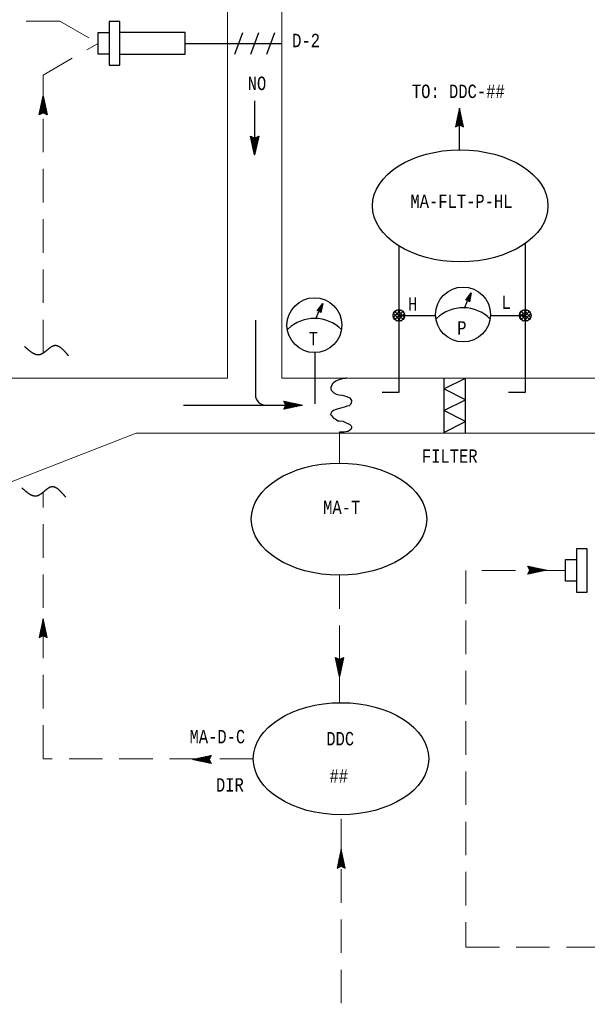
# Model space of a CAD drawing. Header units: inches. Extents: x 3.2 to 32.1, y 0.4 to 18.7.
# Tile 3 of 6: x 10.1 to 14.4, y 6.8 to 14.1. Entities that reach past the tile are written whole.
import ezdxf
from ezdxf.enums import TextEntityAlignment as Align

# ---------------------------------------------------------------- set-up
doc = ezdxf.new("R2010")
doc.units = ezdxf.units.IN
doc.header["$MEASUREMENT"] = 0
doc.linetypes.add('HIDDEN', pattern=[0.375, 0.25, -0.125])
for name, color, linetype, lineweight in [('M-ANNO-SYMB', 6, 'Continuous', 30), ('M-ANNO-TEXT', 2, 'Continuous', 30), ('M-DIAG-GRPH', 6, 'Continuous', 13)]:
    doc.layers.add(name, color=color, linetype=linetype, lineweight=lineweight)
doc.styles.add('CONTROLTXT', font='monotxt.shx')

msp = doc.modelspace()

# ---------------------------------------------------------------- linework, layer by layer
at = {"layer": 'M-ANNO-SYMB', "linetype": 'Continuous'}
for p, q in [((10.7952, 14.1134), (10.7952, 13.7893)), ((10.8762, 14.1134), (10.7952, 14.1134)), ((10.8762, 13.7893), (10.8762, 14.1134)), ((11.7341, 13.8697), (11.7939, 14.033)), ((11.8539, 13.8697), (11.9137, 14.033)), ((11.9737, 13.8697), (12.0332, 14.033)), ((10.7141, 13.8703), (10.7141, 14.0324)), ((10.7141, 14.0324), (10.7952, 14.0324)), ((11.6791, 13.9512), (12.0842, 13.9512)), ((10.7952, 13.8703), (10.7141, 13.8703)), ((10.7952, 13.7893), (10.8762, 13.7893)), ((10.2739, 13.4176), (10.3039, 13.5576)), ((10.3119, 13.52), (10.2914, 13.4995)), ((10.31, 13.5287), (10.2944, 13.513)), ((10.3169, 13.4969), (10.2955, 13.5184)), ((10.3083, 13.5375), (10.2973, 13.5265)), ((10.314, 13.5104), (10.2974, 13.5271)), ((10.3111, 13.5239), (10.2993, 13.5358)), ((10.3064, 13.5463), (10.3001, 13.54)), ((10.3083, 13.5374), (10.3011, 13.5445)), ((10.3045, 13.555), (10.303, 13.5535)), ((10.3054, 13.5509), (10.303, 13.5533)), ((10.3039, 13.5576), (10.3339, 13.4176)), ((11.8818, 13.5237), (11.8818, 13.1186)), ((10.3231, 13.4676), (10.2741, 13.4185)), ((10.3213, 13.4764), (10.277, 13.432)), ((10.3194, 13.4851), (10.2799, 13.4455)), ((10.2989, 13.4301), (10.2805, 13.4485)), ((10.31, 13.4296), (10.2824, 13.4572)), ((10.3175, 13.4939), (10.2828, 13.459)), ((10.3313, 13.419), (10.2843, 13.4659)), ((10.3156, 13.5025), (10.2856, 13.4725)), ((10.3314, 13.4293), (10.2861, 13.4746)), ((10.3285, 13.4429), (10.288, 13.4834)), ((10.3138, 13.5112), (10.2885, 13.486)), ((10.3256, 13.4564), (10.2899, 13.4921)), ((10.3226, 13.4699), (10.2918, 13.5009)), ((10.3198, 13.4834), (10.2936, 13.5096)), ((10.325, 13.4589), (10.2938, 13.4275)), ((10.3269, 13.4501), (10.3075, 13.4307)), ((13.41, 13.4688), (13.38, 13.3288)), ((13.4028, 13.4351), (13.4146, 13.447)), ((13.4056, 13.4486), (13.4128, 13.4557)), ((13.4056, 13.4487), (13.4166, 13.4377)), ((13.4075, 13.4575), (13.4138, 13.4512)), ((13.4085, 13.4621), (13.4109, 13.4645)), ((13.4094, 13.4662), (13.4109, 13.4647)), ((13.44, 13.3288), (13.41, 13.4688)), ((10.3039, 13.4326), (10.2739, 13.4176)), ((10.2776, 13.4195), (10.2749, 13.4222)), ((10.2848, 13.423), (10.2768, 13.431)), ((10.2918, 13.4266), (10.2786, 13.4397)), ((10.3339, 13.4176), (10.3039, 13.4326)), ((10.3288, 13.4414), (10.3146, 13.4272)), ((10.3306, 13.4326), (10.3218, 13.4237)), ((10.3325, 13.4238), (10.3288, 13.4201)), ((13.3825, 13.3406), (13.4278, 13.3858)), ((13.3826, 13.3302), (13.4296, 13.3771)), ((13.3854, 13.3541), (13.4259, 13.3946)), ((13.3883, 13.3676), (13.424, 13.4033)), ((13.3908, 13.3788), (13.4398, 13.3297)), ((13.3913, 13.3811), (13.4221, 13.4121)), ((13.3926, 13.3876), (13.4369, 13.3432)), ((13.3941, 13.3946), (13.4203, 13.4208)), ((13.3945, 13.3963), (13.434, 13.3567)), ((13.3964, 13.4051), (13.4311, 13.3702)), ((13.397, 13.4081), (13.4184, 13.4296)), ((13.3983, 13.4137), (13.4283, 13.3837)), ((13.3999, 13.4216), (13.4165, 13.4383)), ((13.4001, 13.4225), (13.4254, 13.3972)), ((13.402, 13.4312), (13.4225, 13.4107)), ((13.4039, 13.44), (13.4195, 13.4242)), ((13.38, 13.3288), (13.41, 13.3438)), ((13.3814, 13.3351), (13.3851, 13.3313)), ((13.3833, 13.3438), (13.3921, 13.3349)), ((13.3851, 13.3526), (13.3993, 13.3384)), ((13.387, 13.3613), (13.4064, 13.3419)), ((13.3889, 13.3701), (13.4201, 13.3387)), ((13.4039, 13.3408), (13.4315, 13.3684)), ((13.41, 13.3438), (13.44, 13.3288)), ((13.415, 13.3413), (13.4334, 13.3597)), ((13.4221, 13.3378), (13.4353, 13.3509)), ((13.4291, 13.3342), (13.4371, 13.3422)), ((13.4363, 13.3307), (13.439, 13.3334)), ((11.8818, 13.1186), (11.8518, 13.2586)), ((11.8518, 13.2586), (11.8818, 13.2436)), ((11.8532, 13.2524), (11.8569, 13.2561)), ((11.8543, 13.2469), (11.8995, 13.2016)), ((11.8544, 13.2573), (11.9014, 13.2104)), ((11.855, 13.2436), (11.8639, 13.2525)), ((11.8569, 13.2349), (11.871, 13.249)), ((11.8572, 13.2334), (11.8977, 13.1929)), ((11.8588, 13.2261), (11.8782, 13.2455)), ((11.8607, 13.2174), (11.8919, 13.2488)), ((11.8625, 13.2086), (11.9115, 13.2578)), ((11.8644, 13.1999), (11.9087, 13.2442)), ((11.8663, 13.1911), (11.9058, 13.2307)), ((11.8757, 13.2466), (11.9033, 13.219)), ((11.9118, 13.2586), (11.8818, 13.1186)), ((11.8818, 13.2436), (11.9118, 13.2586)), ((11.8868, 13.2461), (11.9052, 13.2277)), ((11.8939, 13.2496), (11.907, 13.2365)), ((11.9009, 13.2533), (11.9089, 13.2453)), ((11.908, 13.2568), (11.9108, 13.254)), ((11.86, 13.2199), (11.8958, 13.1841)), ((11.863, 13.2064), (11.8939, 13.1754)), ((11.8659, 13.1929), (11.892, 13.1666)), ((11.8682, 13.1824), (11.9029, 13.2172)), ((11.8688, 13.1794), (11.8902, 13.1579)), ((11.87, 13.1737), (11.9, 13.2037)), ((11.8717, 13.1659), (11.8883, 13.1491)), ((11.8719, 13.165), (11.8972, 13.1902)), ((11.8738, 13.1562), (11.8943, 13.1767)), ((11.8745, 13.1524), (11.8864, 13.1405)), ((11.8757, 13.1475), (11.8913, 13.1632)), ((11.8774, 13.1387), (11.8884, 13.1497)), ((11.8774, 13.1388), (11.8845, 13.1317)), ((11.8793, 13.13), (11.8855, 13.1362)), ((11.8803, 13.1253), (11.8827, 13.123)), ((11.8812, 13.1212), (11.8827, 13.1227)), ((13.4575, 12.0349), (13.4986, 12.0908)), ((13.4901, 12.0515), (13.4617, 12.0406)), ((13.491, 12.0557), (13.4657, 12.046)), ((13.4759, 12.033), (13.4691, 12.0507)), ((13.4919, 12.0599), (13.4696, 12.0514)), ((13.4832, 12.0241), (13.4717, 12.0542)), ((13.4928, 12.0641), (13.4736, 12.0568)), ((13.4853, 12.0287), (13.4742, 12.0577)), ((13.4867, 12.0352), (13.4768, 12.0612)), ((13.4937, 12.0684), (13.4775, 12.0622)), ((13.4881, 12.0418), (13.4794, 12.0646)), ((13.4946, 12.0726), (13.4815, 12.0676)), ((13.4894, 12.0483), (13.4819, 12.0681)), ((13.4986, 12.0908), (13.484, 12.023)), ((13.4908, 12.0549), (13.4845, 12.0716)), ((13.4955, 12.0768), (13.4855, 12.073)), ((13.4922, 12.0614), (13.4871, 12.0751)), ((13.4965, 12.0811), (13.4894, 12.0784)), ((13.4937, 12.0679), (13.4896, 12.0786)), ((13.4951, 12.0745), (13.4922, 12.0821)), ((12.3484, 11.9554), (12.3894, 12.0114)), ((12.3819, 11.9762), (12.3566, 11.9666)), ((12.3828, 11.9805), (12.3605, 11.972)), ((12.3837, 11.9847), (12.3645, 11.9774)), ((12.3761, 11.9492), (12.3651, 11.9782)), ((12.3775, 11.9558), (12.3677, 11.9817)), ((12.3846, 11.9889), (12.3684, 11.9828)), ((12.3789, 11.9623), (12.3702, 11.9852)), ((12.3855, 11.9932), (12.3724, 11.9882)), ((12.3803, 11.9689), (12.3728, 11.9887)), ((12.3894, 12.0114), (12.3749, 11.9435)), ((12.3817, 11.9754), (12.3754, 11.9922)), ((12.3864, 11.9974), (12.3764, 11.9935)), ((12.3831, 11.9819), (12.3779, 11.9957)), ((12.3874, 12.0016), (12.3803, 11.9989)), ((12.3845, 11.9885), (12.3805, 11.9992)), ((12.3859, 11.995), (12.383, 12.0026)), ((13.4738, 12.0356), (13.4575, 12.0349)), ((13.4892, 12.0472), (13.4578, 12.0352)), ((13.4634, 12.0351), (13.4614, 12.0402)), ((13.4672, 12.0353), (13.464, 12.0437)), ((13.471, 12.0355), (13.4666, 12.0472)), ((13.4883, 12.043), (13.4683, 12.0353)), ((13.484, 12.023), (13.4738, 12.0356)), ((13.4874, 12.0387), (13.475, 12.034)), ((13.4865, 12.0345), (13.4774, 12.0311)), ((13.4856, 12.0303), (13.4799, 12.0281)), ((13.4847, 12.026), (13.4823, 12.0251)), ((12.3646, 11.9561), (12.3484, 11.9554)), ((12.3801, 11.9678), (12.3487, 11.9558)), ((12.3543, 11.9557), (12.3523, 11.9608)), ((12.381, 11.972), (12.3526, 11.9612)), ((12.3581, 11.9559), (12.3549, 11.9643)), ((12.3619, 11.956), (12.3574, 11.9678)), ((12.3792, 11.9635), (12.3591, 11.9559)), ((12.3667, 11.9536), (12.36, 11.9713)), ((12.374, 11.9447), (12.3625, 11.9747)), ((12.3749, 11.9435), (12.3646, 11.9561)), ((12.3783, 11.9593), (12.3658, 11.9546)), ((12.3773, 11.955), (12.3683, 11.9516)), ((12.3764, 11.9508), (12.3708, 11.9486)), ((12.3755, 11.9466), (12.3731, 11.9457)), ((12.9165, 11.9346), (12.9447, 11.9624)), ((12.9168, 11.9074), (12.9722, 11.9624)), ((12.9168, 11.9346), (12.9719, 11.8795)), ((12.9168, 11.9074), (12.9444, 11.8795)), ((12.9275, 11.8902), (12.989, 11.952)), ((12.9275, 11.9517), (12.989, 11.8902)), ((12.9444, 11.9624), (12.9994, 11.907)), ((12.9444, 11.8795), (12.9994, 11.9349)), ((12.9716, 11.9624), (12.9997, 11.9346)), ((12.9716, 11.8795), (12.9994, 11.9074)), ((13.8592, 11.9346), (13.8873, 11.9624)), ((13.8595, 11.9074), (13.9149, 11.9624)), ((13.8595, 11.9346), (13.9145, 11.8795)), ((13.8595, 11.9074), (13.887, 11.8795)), ((13.8702, 11.8902), (13.9317, 11.952)), ((13.8702, 11.9517), (13.9317, 11.8902)), ((13.887, 11.9624), (13.942, 11.907)), ((13.887, 11.8795), (13.942, 11.9349)), ((13.9142, 11.9624), (13.9424, 11.9346)), ((13.9142, 11.8795), (13.942, 11.9074)), ((11.8873, 11.8864), (11.8873, 11.3308)), ((12.3298, 11.6444), (12.3298, 11.2608)), ((13.4562, 11.0487), (13.4562, 11.4538)), ((11.3509, 11.2512), (12.2395, 11.2512)), ((12.0995, 11.2812), (12.2395, 11.2512)), ((12.1145, 11.2512), (12.0995, 11.2812)), ((12.2395, 11.2512), (12.0995, 11.2212)), ((12.0995, 11.2212), (12.1145, 11.2512)), ((12.1495, 11.232), (12.1004, 11.281)), ((12.1009, 11.2239), (12.1478, 11.2709)), ((12.1014, 11.2775), (12.1041, 11.2802)), ((12.1049, 11.2704), (12.1129, 11.2784)), ((12.1085, 11.2634), (12.1216, 11.2765)), ((12.1408, 11.2301), (12.1094, 11.2614)), ((12.1112, 11.2237), (12.1565, 11.269)), ((12.1115, 11.2451), (12.1391, 11.2727)), ((12.112, 11.2562), (12.1304, 11.2746)), ((12.132, 11.2282), (12.1126, 11.2476)), ((12.1583, 11.2339), (12.1139, 11.2781)), ((12.1247, 11.2266), (12.1653, 11.2671)), ((12.167, 11.2357), (12.1274, 11.2752)), ((12.1383, 11.2295), (12.174, 11.2652)), ((12.1758, 11.2376), (12.1409, 11.2724)), ((12.1518, 11.2325), (12.1828, 11.2634)), ((12.1844, 11.2395), (12.1544, 11.2695)), ((12.1653, 11.2354), (12.1915, 11.2615)), ((12.1931, 11.2414), (12.1679, 11.2666)), ((12.1788, 11.2382), (12.2003, 11.2596)), ((12.2019, 11.2432), (12.1814, 11.2637)), ((12.1923, 11.2411), (12.209, 11.2577)), ((12.2106, 11.2451), (12.1949, 11.2607)), ((12.2058, 11.244), (12.2176, 11.2559)), ((12.2194, 11.2469), (12.2084, 11.2579)), ((12.2193, 11.2469), (12.2264, 11.254)), ((12.2282, 11.2487), (12.2219, 11.255)), ((12.2328, 11.2497), (12.2352, 11.2521)), ((12.2369, 11.2506), (12.2354, 11.2521)), ((12.1057, 11.2226), (12.102, 11.2264)), ((12.1145, 11.2245), (12.1056, 11.2334)), ((12.1232, 11.2264), (12.1091, 11.2405)), ((14.3641, 10.1807), (14.2831, 10.1807)), ((14.2831, 10.1807), (14.2831, 9.8566)), ((14.3641, 9.8566), (14.3641, 10.1807)), ((14.2021, 9.9376), (14.2021, 10.0997)), ((14.2021, 10.0997), (14.2831, 10.0997)), ((14.2831, 9.9376), (14.2021, 9.9376)), ((14.2831, 9.8566), (14.3641, 9.8566)), ((10.3036, 9.6574), (10.2736, 9.5173)), ((10.2934, 9.6101), (10.3101, 9.6269)), ((10.2963, 9.6236), (10.3082, 9.6355)), ((10.2974, 9.6285), (10.3131, 9.6127)), ((10.2992, 9.6371), (10.3063, 9.6442)), ((10.2992, 9.6372), (10.3102, 9.6262)), ((10.3011, 9.646), (10.3073, 9.6397)), ((10.3021, 9.6506), (10.3045, 9.653)), ((10.303, 9.6547), (10.3045, 9.6532)), ((10.3336, 9.5173), (10.3036, 9.6574)), ((10.2761, 9.5291), (10.3213, 9.5743)), ((10.2762, 9.5187), (10.3232, 9.5656)), ((10.2789, 9.5426), (10.3195, 9.5831)), ((10.2818, 9.5561), (10.3176, 9.5918)), ((10.2824, 9.5586), (10.3137, 9.5272)), ((10.2843, 9.5673), (10.3333, 9.5182)), ((10.2848, 9.5696), (10.3157, 9.6006)), ((10.2862, 9.5761), (10.3305, 9.5317)), ((10.2877, 9.5831), (10.3138, 9.6093)), ((10.2881, 9.5848), (10.3276, 9.5452)), ((10.2899, 9.5936), (10.3247, 9.5587)), ((10.2906, 9.5966), (10.312, 9.6181)), ((10.2918, 9.6022), (10.3218, 9.5722)), ((10.2937, 9.611), (10.319, 9.5857)), ((10.2956, 9.6197), (10.3161, 9.5992)), ((10.2974, 9.5293), (10.3251, 9.557)), ((10.2736, 9.5173), (10.3036, 9.5323)), ((10.2749, 9.5236), (10.2787, 9.5198)), ((10.2768, 9.5323), (10.2857, 9.5234)), ((10.2787, 9.5411), (10.2928, 9.5269)), ((10.2806, 9.5498), (10.3, 9.5305)), ((10.3036, 9.5323), (10.3336, 9.5173)), ((10.3086, 9.5298), (10.327, 9.5482)), ((10.3157, 9.5263), (10.3288, 9.5395)), ((10.3227, 9.5227), (10.3307, 9.5307)), ((10.3298, 9.5192), (10.3326, 9.5219)), ((12.5145, 9.2279), (12.4845, 9.368)), ((12.4845, 9.368), (12.5145, 9.353)), ((12.4859, 9.3617), (12.4896, 9.3655)), ((12.487, 9.3562), (12.5323, 9.311)), ((12.4871, 9.3666), (12.5341, 9.3197)), ((12.4877, 9.353), (12.4966, 9.3619)), ((12.4896, 9.3442), (12.5037, 9.3584)), ((12.4899, 9.3427), (12.5304, 9.3022)), ((12.4915, 9.3355), (12.5109, 9.3549)), ((12.4934, 9.3267), (12.5246, 9.3581)), ((12.4952, 9.318), (12.5443, 9.3671)), ((12.4971, 9.3092), (12.5414, 9.3536)), ((12.499, 9.3005), (12.5385, 9.3401)), ((12.5084, 9.356), (12.536, 9.3283)), ((12.5445, 9.368), (12.5145, 9.2279)), ((12.5145, 9.353), (12.5445, 9.368)), ((12.5195, 9.3555), (12.5379, 9.3371)), ((12.5266, 9.359), (12.5398, 9.3459)), ((12.5336, 9.3626), (12.5416, 9.3546)), ((12.5408, 9.3661), (12.5435, 9.3634)), ((12.4927, 9.3292), (12.5285, 9.2935)), ((12.4957, 9.3157), (12.5266, 9.2847)), ((12.4986, 9.3022), (12.5248, 9.276)), ((12.5009, 9.2917), (12.5356, 9.3266)), ((12.5015, 9.2887), (12.5229, 9.2672)), ((12.5027, 9.2831), (12.5328, 9.3131)), ((12.5044, 9.2752), (12.521, 9.2585)), ((12.5046, 9.2743), (12.5299, 9.2996)), ((12.5065, 9.2656), (12.527, 9.2861)), ((12.5072, 9.2617), (12.5191, 9.2498)), ((12.5084, 9.2568), (12.524, 9.2726)), ((12.5101, 9.2481), (12.5211, 9.2591)), ((12.5101, 9.2482), (12.5172, 9.2411)), ((12.512, 9.2393), (12.5182, 9.2456)), ((12.513, 9.2347), (12.5154, 9.2323)), ((12.5139, 9.2306), (12.5154, 9.2321)), ((11.4171, 8.6081), (11.5572, 8.6381)), ((11.5572, 8.5781), (11.4171, 8.6081)), ((11.4198, 8.6088), (11.4213, 8.6073)), ((11.4239, 8.6096), (11.4215, 8.6073)), ((11.4285, 8.6106), (11.4348, 8.6044)), ((11.4374, 8.6125), (11.4303, 8.6054)), ((11.4373, 8.6125), (11.4483, 8.6015)), ((11.4509, 8.6154), (11.439, 8.6035)), ((11.446, 8.6143), (11.4618, 8.5986)), ((11.4644, 8.6183), (11.4477, 8.6016)), ((11.4548, 8.6161), (11.4753, 8.5956)), ((11.4779, 8.6211), (11.4564, 8.5998)), ((11.4635, 8.618), (11.4888, 8.5928)), ((11.4914, 8.624), (11.4652, 8.5979)), ((11.4723, 8.6199), (11.5023, 8.5899)), ((11.5049, 8.6269), (11.4739, 8.596)), ((11.4809, 8.6218), (11.5158, 8.587)), ((11.5184, 8.6299), (11.4827, 8.5941)), ((11.4897, 8.6236), (11.5293, 8.5841)), ((11.5319, 8.6328), (11.4914, 8.5923)), ((11.4984, 8.6255), (11.5428, 8.5813)), ((11.5454, 8.6356), (11.5002, 8.5904)), ((11.5072, 8.6274), (11.5563, 8.5784)), ((11.5558, 8.6355), (11.5089, 8.5885)), ((11.5159, 8.6293), (11.5473, 8.598)), ((11.5452, 8.6143), (11.5175, 8.5866)), ((11.5247, 8.6311), (11.5441, 8.6118)), ((11.5447, 8.6031), (11.5263, 8.5848)), ((11.5334, 8.633), (11.5476, 8.6189)), ((11.5482, 8.596), (11.5351, 8.5829)), ((11.5572, 8.6381), (11.5422, 8.6081)), ((11.5422, 8.6349), (11.5511, 8.626)), ((11.5422, 8.6081), (11.5572, 8.5781)), ((11.5509, 8.6368), (11.5547, 8.633)), ((11.5518, 8.589), (11.5438, 8.581)), ((11.5553, 8.5819), (11.5526, 8.5791)), ((12.5264, 7.9363), (12.4964, 7.7963)), ((12.5565, 7.7963), (12.5264, 7.9363)), ((12.5018, 7.8216), (12.5423, 7.8621)), ((12.5047, 7.8351), (12.5404, 7.8708)), ((12.5077, 7.8486), (12.5386, 7.8796)), ((12.5106, 7.8621), (12.5367, 7.8883)), ((12.5109, 7.8638), (12.5505, 7.8242)), ((12.5128, 7.8726), (12.5476, 7.8377)), ((12.5134, 7.8756), (12.5348, 7.8971)), ((12.5147, 7.8812), (12.5447, 7.8512)), ((12.5163, 7.8891), (12.5329, 7.9058)), ((12.5166, 7.89), (12.5418, 7.8647)), ((12.5184, 7.8987), (12.5389, 7.8782)), ((12.5192, 7.9026), (12.5311, 7.9145)), ((12.5203, 7.9075), (12.5359, 7.8917)), ((12.5221, 7.9161), (12.5292, 7.9232)), ((12.5221, 7.9162), (12.5331, 7.9052)), ((12.5239, 7.925), (12.5302, 7.9187)), ((12.5249, 7.9296), (12.5273, 7.932)), ((12.5258, 7.9337), (12.5273, 7.9322)), ((12.4964, 7.7963), (12.5264, 7.8113)), ((12.4978, 7.8026), (12.5016, 7.7988)), ((12.4989, 7.8081), (12.5442, 7.8533)), ((12.4991, 7.7977), (12.5461, 7.8446)), ((12.4997, 7.8113), (12.5086, 7.8024)), ((12.5016, 7.8201), (12.5157, 7.8059)), ((12.5034, 7.8288), (12.5228, 7.8094)), ((12.5053, 7.8376), (12.5366, 7.8062)), ((12.5072, 7.8463), (12.5562, 7.7972)), ((12.5091, 7.8551), (12.5533, 7.8107)), ((12.5203, 7.8083), (12.5479, 7.8359)), ((12.5264, 7.8113), (12.5565, 7.7963)), ((12.5314, 7.8088), (12.5498, 7.8272)), ((12.5386, 7.8053), (12.5517, 7.8184)), ((12.5456, 7.8017), (12.5536, 7.8097)), ((12.5527, 7.7982), (12.5555, 7.8009))]:
    msp.add_line(p, q, dxfattribs=at)
at = {"layer": 'M-ANNO-SYMB', "color": 6, "linetype": 'Continuous'}
for p, q in [((11.3623, 13.9513), (11.6792, 13.9513)), ((12.958, 11.921), (13.2324, 11.921)), ((13.6417, 11.921), (13.9006, 11.921))]:
    msp.add_line(p, q, dxfattribs=at)
at = {"layer": 'M-ANNO-SYMB'}
for p, q in [((13.41, 13.1568), (13.41, 13.403)), ((13.4466, 11.9751), (13.471, 12.0295)), ((12.3375, 11.8956), (12.3619, 11.95)), ((13.9692, 10.0014), (13.9201, 10.0504)), ((13.9206, 9.9933), (13.9675, 10.0403)), ((13.9211, 10.0469), (13.9239, 10.0497)), ((13.9255, 9.992), (13.9217, 9.9958)), ((13.9246, 10.0398), (13.9326, 10.0478)), ((13.9342, 9.9939), (13.9254, 10.0028)), ((13.9282, 10.0328), (13.9414, 10.0459)), ((13.943, 9.9958), (13.9289, 10.0099)), ((13.9605, 9.9995), (13.9291, 10.0308)), ((13.931, 9.9932), (13.9763, 10.0384)), ((13.9312, 10.0145), (13.9589, 10.0422)), ((13.9317, 10.0257), (13.9501, 10.044)), ((13.9517, 9.9977), (13.9324, 10.017)), ((13.978, 10.0033), (13.9336, 10.0475)), ((13.9445, 9.996), (13.985, 10.0365)), ((13.9868, 10.0052), (13.9471, 10.0447)), ((13.958, 9.9989), (13.9938, 10.0347)), ((13.9955, 10.007), (13.9606, 10.0418)), ((13.9715, 10.0019), (14.0025, 10.0328)), ((14.0041, 10.0089), (13.9741, 10.0389)), ((13.985, 10.0048), (14.0113, 10.0309)), ((14.0129, 10.0108), (13.9876, 10.036)), ((13.9985, 10.0077), (14.02, 10.029)), ((14.0216, 10.0127), (14.0011, 10.0332)), ((14.012, 10.0105), (14.0288, 10.0272)), ((14.0304, 10.0145), (14.0146, 10.0302)), ((14.0255, 10.0134), (14.0374, 10.0253)), ((14.0391, 10.0163), (14.0281, 10.0273)), ((14.039, 10.0163), (14.0461, 10.0234)), ((14.0479, 10.0182), (14.0416, 10.0244)), ((14.0525, 10.0192), (14.0549, 10.0215)), ((14.0566, 10.02), (14.0551, 10.0215))]:
    msp.add_line(p, q, dxfattribs=at)
at = {"layer": 'M-ANNO-SYMB', "linetype": 'Continuous', "flags": 128}
for points in [[(10.8762, 13.8703), (11.3623, 13.8703), (11.3623, 14.0324), (10.8762, 14.0324)], [(12.5679, 11.4563), (12.5596, 11.4513), (12.5451, 11.4498), (12.5354, 11.4483), (12.5191, 11.4433), (12.5029, 11.4385), (12.4869, 11.4303), (12.4704, 11.4175), (12.4591, 11.4078), (12.4544, 11.3948), (12.4509, 11.3835), (12.4509, 11.3703), (12.4559, 11.3608), (12.4624, 11.3528), (12.4739, 11.343), (12.4899, 11.3348), (12.5109, 11.3298), (12.5354, 11.3268), (12.5514, 11.3218), (12.5694, 11.317), (12.5791, 11.3108), (12.5919, 11.3057), (12.6001, 11.2942), (12.6034, 11.2862), (12.6034, 11.2782), (12.6019, 11.2682), (12.5969, 11.2555), (12.5874, 11.2472), (12.5694, 11.2442), (12.5514, 11.2377), (12.5319, 11.2312), (12.5144, 11.2277), (12.4964, 11.2215), (12.4834, 11.2165), (12.4704, 11.2117), (12.4591, 11.2052), (12.4559, 11.1987), (12.4494, 11.1907), (12.4494, 11.1842), (12.4479, 11.1827), (12.4544, 11.1745), (12.4624, 11.1647), (12.4704, 11.155), (12.4834, 11.1487), (12.5029, 11.1355), (12.5159, 11.1355), (12.5386, 11.1322), (12.5644, 11.1192), (12.5774, 11.1144), (12.5919, 11.1062), (12.6019, 11.0982), (12.6034, 11.0917), (12.6049, 11.0822), (12.6001, 11.0707), (12.5889, 11.0627), (12.5759, 11.0544), (12.5614, 11.0529), (12.5484, 11.0512), (12.5386, 11.0512), (12.5304, 11.0512), (12.5239, 11.0512), (12.5159, 11.0512)], [(13.2942, 11.4538), (13.2942, 11.0487), (13.4562, 11.1297), (13.2942, 11.2107), (13.4562, 11.2917), (13.2942, 11.3728), (13.4562, 11.4538)]]:
    msp.add_lwpolyline(points, dxfattribs=at)
at = {"layer": 'M-ANNO-SYMB', "color": 6, "linetype": 'Continuous', "flags": 128}
for points in [[(12.958, 12.44), (12.958, 11.3473), (12.8323, 11.3473)], [(13.9006, 12.4577), (13.9006, 11.3473), (13.775, 11.3473)]]:
    msp.add_lwpolyline(points, dxfattribs=at)
at = {"layer": 'M-ANNO-SYMB', "flags": 128}
for points in [[(10.4938, 11.6192), (10.4922, 11.6211), (10.4905, 11.623), (10.4889, 11.625), (10.4873, 11.6269), (10.4856, 11.6288), (10.484, 11.6307), (10.4823, 11.6326), (10.4807, 11.6345), (10.479, 11.6364), (10.4774, 11.6382), (10.4758, 11.6401), (10.4741, 11.642), (10.4725, 11.6438), (10.4708, 11.6456), (10.4692, 11.6474), (10.4675, 11.6492), (10.4659, 11.651), (10.4642, 11.6528), (10.4626, 11.6545), (10.4609, 11.6562), (10.4593, 11.6579), (10.4577, 11.6596), (10.456, 11.6612), (10.4544, 11.6629), (10.4527, 11.6645), (10.4511, 11.666), (10.4494, 11.6676), (10.4478, 11.6691), (10.4461, 11.6706), (10.4445, 11.6721), (10.4428, 11.6735), (10.4412, 11.6749), (10.4395, 11.6762), (10.4379, 11.6776), (10.4362, 11.6789), (10.4346, 11.6801), (10.4329, 11.6813), (10.4313, 11.6825), (10.4296, 11.6836), (10.4279, 11.6847), (10.4263, 11.6858), (10.4246, 11.6868), (10.423, 11.6877), (10.4213, 11.6886), (10.4197, 11.6895), (10.418, 11.6903), (10.4163, 11.6911), (10.4147, 11.6918), (10.413, 11.6925), (10.4114, 11.6931), (10.4097, 11.6937), (10.408, 11.6942), (10.4064, 11.6946), (10.4047, 11.695), (10.403, 11.6954), (10.4014, 11.6957), (10.3997, 11.6959), (10.398, 11.6961), (10.3964, 11.6962), (10.3947, 11.6962), (10.393, 11.6962), (10.3914, 11.6961), (10.3897, 11.6959), (10.388, 11.6957), (10.3863, 11.6954), (10.3847, 11.6951), (10.383, 11.6946), (10.3813, 11.6941), (10.3796, 11.6936), (10.3779, 11.693), (10.3763, 11.6923), (10.3746, 11.6916), (10.3729, 11.6908), (10.3712, 11.6899), (10.3695, 11.6891), (10.3678, 11.6881), (10.3661, 11.6871), (10.3645, 11.6861), (10.3628, 11.6851), (10.3611, 11.684), (10.3594, 11.6828), (10.3577, 11.6816), (10.356, 11.6804), (10.3543, 11.6792), (10.3526, 11.6779), (10.3509, 11.6766), (10.3492, 11.6753), (10.3475, 11.674), (10.3458, 11.6726), (10.3441, 11.6713), (10.3424, 11.6699), (10.3407, 11.6685), (10.339, 11.6671), (10.3373, 11.6656), (10.3356, 11.6642), (10.3339, 11.6628), (10.3321, 11.6613), (10.3304, 11.6599), (10.3287, 11.6585), (10.327, 11.657), (10.3253, 11.6556), (10.3236, 11.6542), (10.3219, 11.6528), (10.3201, 11.6514), (10.3184, 11.65), (10.3167, 11.6487), (10.315, 11.6473), (10.3132, 11.646), (10.3115, 11.6447), (10.3098, 11.6435), (10.3081, 11.6422), (10.3063, 11.641), (10.3046, 11.6398), (10.3029, 11.6387), (10.3011, 11.6376), (10.2994, 11.6365), (10.2977, 11.6355), (10.2959, 11.6345), (10.2942, 11.6336), (10.2924, 11.6327), (10.2907, 11.6318), (10.2889, 11.6311), (10.2872, 11.6303), (10.2855, 11.6297), (10.2837, 11.629), (10.282, 11.6285), (10.2802, 11.628), (10.2784, 11.6275), (10.2767, 11.6272), (10.2749, 11.6269), (10.2732, 11.6266), (10.2714, 11.6265), (10.2697, 11.6264), (10.2679, 11.6263), (10.2661, 11.6263), (10.2644, 11.6264), (10.2626, 11.6265), (10.2608, 11.6267), (10.2591, 11.6269), (10.2573, 11.6272), (10.2555, 11.6275), (10.2538, 11.6279), (10.252, 11.6283), (10.2502, 11.6288), (10.2484, 11.6294), (10.2467, 11.63), (10.2449, 11.6306), (10.2431, 11.6313), (10.2413, 11.632), (10.2395, 11.6328), (10.2378, 11.6336), (10.236, 11.6344), (10.2342, 11.6353), (10.2324, 11.6362), (10.2306, 11.6372), (10.2289, 11.6382), (10.2271, 11.6392), (10.2253, 11.6403), (10.2235, 11.6414), (10.2217, 11.6426), (10.2199, 11.6438), (10.2181, 11.645), (10.2163, 11.6462), (10.2145, 11.6475), (10.2128, 11.6488), (10.211, 11.6501), (10.2092, 11.6514), (10.2074, 11.6528), (10.2056, 11.6542), (10.2038, 11.6556), (10.202, 11.6571), (10.2002, 11.6585), (10.1984, 11.66), (10.1966, 11.6615), (10.1948, 11.663), (10.193, 11.6646), (10.1912, 11.6661), (10.1894, 11.6677), (10.1876, 11.6692), (10.1858, 11.6708), (10.184, 11.6724), (10.1822, 11.674), (10.1804, 11.6757), (10.1786, 11.6773), (10.1768, 11.6789), (10.175, 11.6806), (10.1732, 11.6822), (10.1714, 11.6839), (10.1696, 11.6855), (10.1678, 11.6872), (10.166, 11.6888)], [(10.472, 10.5655), (10.4704, 10.5674), (10.4687, 10.5693), (10.4671, 10.5712), (10.4655, 10.5732), (10.4638, 10.5751), (10.4622, 10.577), (10.4605, 10.5789), (10.4589, 10.5808), (10.4572, 10.5826), (10.4556, 10.5845), (10.454, 10.5864), (10.4523, 10.5882), (10.4507, 10.5901), (10.449, 10.5919), (10.4474, 10.5937), (10.4457, 10.5955), (10.4441, 10.5973), (10.4424, 10.599), (10.4408, 10.6008), (10.4392, 10.6025), (10.4375, 10.6042), (10.4359, 10.6059), (10.4342, 10.6075), (10.4326, 10.6091), (10.4309, 10.6107), (10.4293, 10.6123), (10.4276, 10.6139), (10.426, 10.6154), (10.4243, 10.6169), (10.4227, 10.6183), (10.421, 10.6198), (10.4194, 10.6212), (10.4177, 10.6225), (10.4161, 10.6238), (10.4144, 10.6251), (10.4128, 10.6264), (10.4111, 10.6276), (10.4095, 10.6288), (10.4078, 10.6299), (10.4062, 10.631), (10.4045, 10.632), (10.4028, 10.633), (10.4012, 10.634), (10.3995, 10.6349), (10.3979, 10.6358), (10.3962, 10.6366), (10.3945, 10.6374), (10.3929, 10.6381), (10.3912, 10.6388), (10.3896, 10.6394), (10.3879, 10.64), (10.3862, 10.6405), (10.3846, 10.6409), (10.3829, 10.6413), (10.3812, 10.6417), (10.3796, 10.642), (10.3779, 10.6422), (10.3762, 10.6423), (10.3746, 10.6424), (10.3729, 10.6425), (10.3712, 10.6425), (10.3696, 10.6424), (10.3679, 10.6422), (10.3662, 10.642), (10.3645, 10.6417), (10.3629, 10.6413), (10.3612, 10.6409), (10.3595, 10.6404), (10.3578, 10.6399), (10.3561, 10.6392), (10.3545, 10.6386), (10.3528, 10.6378), (10.3511, 10.6371), (10.3494, 10.6362), (10.3477, 10.6353), (10.346, 10.6344), (10.3443, 10.6334), (10.3427, 10.6324), (10.341, 10.6313), (10.3393, 10.6302), (10.3376, 10.6291), (10.3359, 10.6279), (10.3342, 10.6267), (10.3325, 10.6255), (10.3308, 10.6242), (10.3291, 10.6229), (10.3274, 10.6216), (10.3257, 10.6203), (10.324, 10.6189), (10.3223, 10.6175), (10.3206, 10.6161), (10.3189, 10.6147), (10.3172, 10.6133), (10.3155, 10.6119), (10.3138, 10.6105), (10.3121, 10.609), (10.3103, 10.6076), (10.3086, 10.6062), (10.3069, 10.6047), (10.3052, 10.6033), (10.3035, 10.6019), (10.3018, 10.6005), (10.3001, 10.5991), (10.2983, 10.5977), (10.2966, 10.5963), (10.2949, 10.595), (10.2932, 10.5936), (10.2914, 10.5923), (10.2897, 10.591), (10.288, 10.5897), (10.2863, 10.5885), (10.2845, 10.5873), (10.2828, 10.5861), (10.2811, 10.585), (10.2793, 10.5839), (10.2776, 10.5828), (10.2758, 10.5818), (10.2741, 10.5808), (10.2724, 10.5799), (10.2706, 10.579), (10.2689, 10.5781), (10.2671, 10.5773), (10.2654, 10.5766), (10.2636, 10.5759), (10.2619, 10.5753), (10.2601, 10.5748), (10.2584, 10.5743), (10.2566, 10.5738), (10.2549, 10.5735), (10.2531, 10.5732), (10.2514, 10.5729), (10.2496, 10.5727), (10.2479, 10.5726), (10.2461, 10.5726), (10.2443, 10.5726), (10.2426, 10.5726), (10.2408, 10.5728), (10.239, 10.5729), (10.2373, 10.5732), (10.2355, 10.5735), (10.2337, 10.5738), (10.232, 10.5742), (10.2302, 10.5746), (10.2284, 10.5751), (10.2266, 10.5756), (10.2249, 10.5762), (10.2231, 10.5769), (10.2213, 10.5775), (10.2195, 10.5783), (10.2177, 10.579), (10.216, 10.5798), (10.2142, 10.5807), (10.2124, 10.5816), (10.2106, 10.5825), (10.2088, 10.5835), (10.2071, 10.5845), (10.2053, 10.5855), (10.2035, 10.5866), (10.2017, 10.5877), (10.1999, 10.5889), (10.1981, 10.59), (10.1963, 10.5912), (10.1945, 10.5925), (10.1927, 10.5937), (10.191, 10.595), (10.1892, 10.5964), (10.1874, 10.5977), (10.1856, 10.5991), (10.1838, 10.6005), (10.182, 10.6019), (10.1802, 10.6033), (10.1784, 10.6048), (10.1766, 10.6063), (10.1748, 10.6078), (10.173, 10.6093), (10.1712, 10.6108), (10.1694, 10.6124), (10.1676, 10.6139), (10.1658, 10.6155), (10.164, 10.6171), (10.1622, 10.6187), (10.1604, 10.6203), (10.1586, 10.622), (10.1568, 10.6236), (10.155, 10.6252), (10.1532, 10.6269), (10.1514, 10.6285), (10.1496, 10.6302), (10.1478, 10.6318), (10.146, 10.6335), (10.1442, 10.6351)]]:
    msp.add_lwpolyline(points, dxfattribs=at)
at = {"layer": 'M-ANNO-SYMB'}
for centre in [(13.437, 11.9281), (12.3279, 11.8486)]:
    msp.add_circle(centre, 0.2048, dxfattribs=at)
at = {"layer": 'M-ANNO-SYMB', "linetype": 'Continuous'}
for centre in [(12.9582, 11.921), (13.9008, 11.921)]:
    msp.add_circle(centre, 0.0436, dxfattribs=at)
at = {"layer": 'M-ANNO-SYMB'}
for centre in [(13.4374, 11.6946), (12.3283, 11.6151)]:
    msp.add_arc(centre, 0.284, 44.36924, 134.32469, dxfattribs=at)
at = {"layer": 'M-ANNO-SYMB', "linetype": 'Continuous'}
msp.add_arc((11.9683, 11.3308), 0.081, 180, 270, dxfattribs=at)
at = {"layer": 'M-ANNO-SYMB'}
for centre in [(13.4159, 12.7387), (12.5116, 10.4012), (12.5265, 8.6136)]:
    msp.add_ellipse(centre, major_axis=(0.6546, 0), ratio=0.638644, dxfattribs=at)
msp.add_3dface([(13.9192, 10.0507), (14.0593, 10.0207), (13.9192, 9.9907), (13.9342, 10.0207)], dxfattribs=at)
at = {"layer": 'M-DIAG-GRPH', "color": 6, "linetype": 'HIDDEN'}
for p, q in [((10.4273, 14.1167), (9.0386, 14.1167)), ((10.4273, 14.1167), (10.7141, 13.9513)), ((10.3039, 13.7149), (10.7141, 13.9513)), ((10.3039, 11.6394), (10.3039, 13.7149)), ((10.3036, 8.6136), (10.3036, 10.602)), ((13.4581, 10.0187), (13.4581, 7.2068)), ((14.2021, 10.0187), (13.4581, 10.0187)), ((12.5144, 9.9831), (12.5144, 9.0316)), ((11.8719, 8.6136), (10.3036, 8.6136)), ((12.5265, 6.0394), (12.5265, 8.1956)), ((13.4581, 7.2068), (19.5971, 7.2068))]:
    msp.add_line(p, q, dxfattribs=at)
at = {"layer": 'M-DIAG-GRPH', "color": 6, "linetype": 'Continuous'}
for p, q in [((12.1715, 11.0437), (10.9967, 11.0437)), ((21.0971, 11.0437), (12.1715, 11.0437)), ((12.5144, 11.0512), (12.5144, 10.8192))]:
    msp.add_line(p, q, dxfattribs=at)
at = {"layer": 'M-DIAG-GRPH', "color": 6, "linetype": 'Continuous', "flags": 128}
for points in [[(17.1094, 16.7125), (6.6532, 16.7125), (6.4911, 16.51), (6.6532, 16.3074), (11.6792, 16.3074), (11.6792, 11.4523)], [(12.0843, 11.4523), (12.0843, 16.3074), (17.1094, 16.3074)], [(10.0123, 11.0437), (7.8918, 11.0437), (8.0538, 11.248), (7.8918, 11.4523), (11.6792, 11.4523)], [(12.0843, 11.4523), (21.0971, 11.4523)], [(10.9967, 11.0437), (9.9474, 10.6353), (6.6483, 10.6353)]]:
    msp.add_lwpolyline(points, dxfattribs=at)
at = {"layer": 'M-DIAG-GRPH', "color": 6, "linetype": 'HIDDEN'}
msp.add_point((10.3036, 12.0313), dxfattribs=at)

# ---------------------------------------------------------------- texts
at = {"layer": 'M-ANNO-TEXT', "linetype": 'Continuous', "style": 'CONTROLTXT', "width": 0.8}
for s, p in [('D-2', (12.1617, 13.9227)), ('NO', (11.83, 13.603)), ('H', (13.026, 11.9567)), ('L', (13.7243, 11.9695)), ('DIR', (11.5932, 8.3681))]:
    msp.add_text(s, height=0.1, dxfattribs=at).set_placement(p)
for s, p in [('TO: DDC-##', (13.4014, 13.5435)), ('MA-FLT-P-HL', (13.425, 12.7232)), ('FILTER', (13.3375, 10.8216)), ('MA-T', (12.5314, 10.4391)), ('MA-D-C', (11.6036, 8.7285)), ('DDC', (12.5205, 8.7132)), ('##', (12.5094, 8.4344))]:
    msp.add_text(s, height=0.1, dxfattribs=at).set_placement(p, align=Align.CENTER)
at = {"layer": 'M-ANNO-TEXT', "style": 'CONTROLTXT', "width": 0.8}
for s, p in [('P', (13.3936, 11.7782)), ('T', (12.2845, 11.6987))]:
    msp.add_text(s, height=0.1, dxfattribs=at).set_placement(p)

doc.saveas('drawing.dxf')
